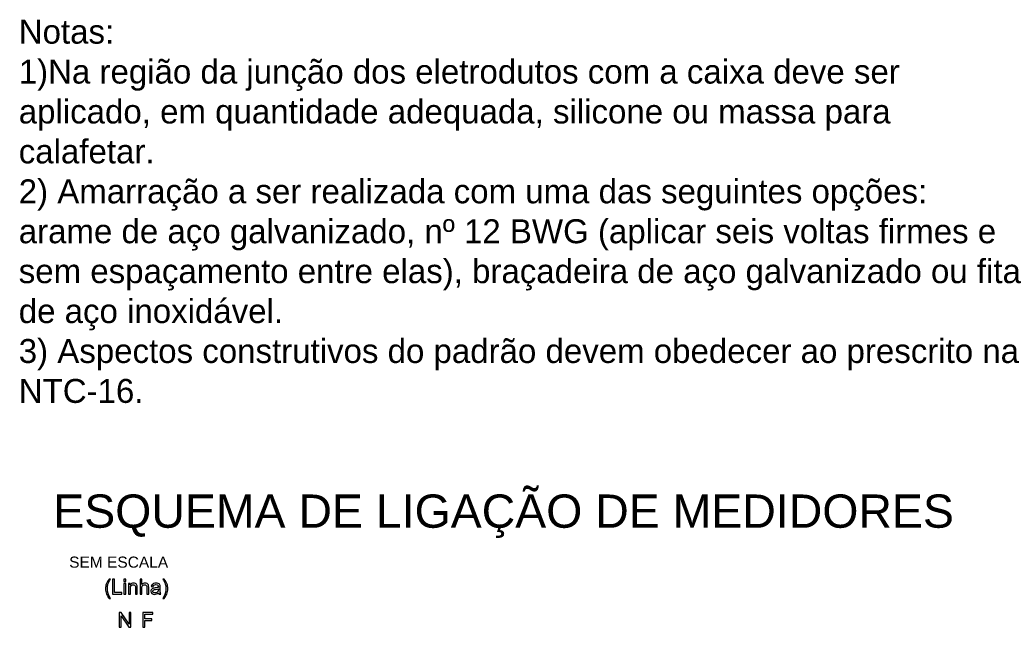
# Model space of a CAD drawing. Extents: x -98 to 248, y -55 to 13.
# Tile 112 of 117: x 171.71 to 173.78, y -6.04 to -4.77. Entities that reach past the tile are written whole.
import ezdxf
from ezdxf.enums import TextEntityAlignment as Align

# ---------------------------------------------------------------- set-up
doc = ezdxf.new("R2010")
doc.units = 0
doc.header["$LTSCALE"] = 0.01
doc.layers.add('Camada 1', color=7, linetype='Continuous')
doc.layers.add('Textos grandes', color=4, linetype='Continuous', lineweight=40)
doc.styles.add('Arial', font='arial.ttf', dxfattribs={"height": 0.1})

msp = doc.modelspace()

# ---------------------------------------------------------------- linework, layer by layer
at = {"layer": 'Camada 1'}
for points, knots in [([(171.8974, -5.982), (171.8953, -5.9793), (171.8936, -5.9762), (171.8921, -5.9727), (171.8921, -5.9727), (171.8906, -5.9691), (171.8899, -5.9654), (171.8899, -5.9616), (171.8899, -5.9616), (171.8899, -5.9582), (171.8905, -5.955), (171.8915, -5.952), (171.8915, -5.952), (171.8928, -5.9484), (171.8948, -5.9448), (171.8974, -5.9413), (171.8974, -5.9413), (171.8974, -5.9413), (171.9002, -5.9413), (171.9002, -5.9413), (171.9002, -5.9413), (171.8985, -5.9442), (171.8973, -5.9463), (171.8968, -5.9476), (171.8968, -5.9476), (171.8959, -5.9495), (171.8952, -5.9516), (171.8947, -5.9537), (171.8947, -5.9537), (171.8941, -5.9563), (171.8938, -5.959), (171.8938, -5.9616), (171.8938, -5.9616), (171.8938, -5.9684), (171.8959, -5.9752), (171.9002, -5.982), (171.9002, -5.982), (171.9002, -5.982), (171.8974, -5.982), (171.8974, -5.982)], [0, 0, 0, 0, 0.090909, 0.090909, 0.090909, 0.090909, 0.181818, 0.181818, 0.181818, 0.181818, 0.272727, 0.272727, 0.272727, 0.272727, 0.363636, 0.363636, 0.363636, 0.363636, 0.454545, 0.454545, 0.454545, 0.454545, 0.545455, 0.545455, 0.545455, 0.545455, 0.636364, 0.636364, 0.636364, 0.636364, 0.727273, 0.727273, 0.727273, 0.727273, 0.818182, 0.818182, 0.818182, 0.818182, 1, 1, 1, 1]), ([(171.9049, -5.9729), (171.9049, -5.9729), (171.9049, -5.9418), (171.9049, -5.9418), (171.9049, -5.9418), (171.9049, -5.9418), (171.909, -5.9418), (171.909, -5.9418), (171.909, -5.9418), (171.909, -5.9418), (171.909, -5.9692), (171.909, -5.9692), (171.909, -5.9692), (171.909, -5.9692), (171.9243, -5.9692), (171.9243, -5.9692), (171.9243, -5.9692), (171.9243, -5.9692), (171.9243, -5.9729), (171.9243, -5.9729), (171.9243, -5.9729), (171.9243, -5.9729), (171.9049, -5.9729), (171.9049, -5.9729)], [0, 0, 0, 0, 0.142857, 0.142857, 0.142857, 0.142857, 0.285714, 0.285714, 0.285714, 0.285714, 0.428571, 0.428571, 0.428571, 0.428571, 0.571429, 0.571429, 0.571429, 0.571429, 0.714286, 0.714286, 0.714286, 0.714286, 1, 1, 1, 1]), ([(171.9287, -5.9461), (171.9287, -5.9461), (171.9287, -5.9418), (171.9287, -5.9418), (171.9287, -5.9418), (171.9287, -5.9418), (171.9326, -5.9418), (171.9326, -5.9418), (171.9326, -5.9418), (171.9326, -5.9418), (171.9326, -5.9461), (171.9326, -5.9461), (171.9326, -5.9461), (171.9326, -5.9461), (171.9287, -5.9461), (171.9287, -5.9461)], [0, 0, 0, 0, 0.2, 0.2, 0.2, 0.2, 0.4, 0.4, 0.4, 0.4, 0.6, 0.6, 0.6, 0.6, 1, 1, 1, 1]), ([(171.9287, -5.9729), (171.9287, -5.9729), (171.9287, -5.9503), (171.9287, -5.9503), (171.9287, -5.9503), (171.9287, -5.9503), (171.9326, -5.9503), (171.9326, -5.9503), (171.9326, -5.9503), (171.9326, -5.9503), (171.9326, -5.9729), (171.9326, -5.9729), (171.9326, -5.9729), (171.9326, -5.9729), (171.9287, -5.9729), (171.9287, -5.9729)], [0, 0, 0, 0, 0.2, 0.2, 0.2, 0.2, 0.4, 0.4, 0.4, 0.4, 0.6, 0.6, 0.6, 0.6, 1, 1, 1, 1]), ([(171.9384, -5.9729), (171.9384, -5.9729), (171.9384, -5.9503), (171.9384, -5.9503), (171.9384, -5.9503), (171.9384, -5.9503), (171.9418, -5.9503), (171.9418, -5.9503), (171.9418, -5.9503), (171.9418, -5.9503), (171.9418, -5.9535), (171.9418, -5.9535), (171.9418, -5.9535), (171.9435, -5.9511), (171.9458, -5.9499), (171.949, -5.9499), (171.949, -5.9499), (171.9503, -5.9499), (171.9516, -5.9501), (171.9527, -5.9506), (171.9527, -5.9506), (171.9538, -5.9511), (171.9547, -5.9517), (171.9552, -5.9525), (171.9552, -5.9525), (171.9558, -5.9533), (171.9562, -5.9542), (171.9564, -5.9553), (171.9564, -5.9553), (171.9566, -5.956), (171.9566, -5.9573), (171.9566, -5.959), (171.9566, -5.959), (171.9566, -5.959), (171.9566, -5.9729), (171.9566, -5.9729), (171.9566, -5.9729), (171.9566, -5.9729), (171.9528, -5.9729), (171.9528, -5.9729), (171.9528, -5.9729), (171.9528, -5.9729), (171.9528, -5.9592), (171.9528, -5.9592), (171.9528, -5.9592), (171.9528, -5.9576), (171.9527, -5.9565), (171.9524, -5.9557), (171.9524, -5.9557), (171.9521, -5.9549), (171.9516, -5.9543), (171.9508, -5.9539), (171.9508, -5.9539), (171.9501, -5.9534), (171.9492, -5.9532), (171.9482, -5.9532), (171.9482, -5.9532), (171.9465, -5.9532), (171.9451, -5.9537), (171.944, -5.9547), (171.944, -5.9547), (171.9428, -5.9557), (171.9422, -5.9577), (171.9422, -5.9606), (171.9422, -5.9606), (171.9422, -5.9606), (171.9422, -5.9729), (171.9422, -5.9729), (171.9422, -5.9729), (171.9422, -5.9729), (171.9384, -5.9729), (171.9384, -5.9729)], [0, 0, 0, 0, 0.052632, 0.052632, 0.052632, 0.052632, 0.105263, 0.105263, 0.105263, 0.105263, 0.157895, 0.157895, 0.157895, 0.157895, 0.210526, 0.210526, 0.210526, 0.210526, 0.263158, 0.263158, 0.263158, 0.263158, 0.315789, 0.315789, 0.315789, 0.315789, 0.368421, 0.368421, 0.368421, 0.368421, 0.421053, 0.421053, 0.421053, 0.421053, 0.473684, 0.473684, 0.473684, 0.473684, 0.526316, 0.526316, 0.526316, 0.526316, 0.578947, 0.578947, 0.578947, 0.578947, 0.631579, 0.631579, 0.631579, 0.631579, 0.684211, 0.684211, 0.684211, 0.684211, 0.736842, 0.736842, 0.736842, 0.736842, 0.789474, 0.789474, 0.789474, 0.789474, 0.842105, 0.842105, 0.842105, 0.842105, 0.894737, 0.894737, 0.894737, 0.894737, 1, 1, 1, 1]), ([(171.9625, -5.9729), (171.9625, -5.9729), (171.9625, -5.9418), (171.9625, -5.9418), (171.9625, -5.9418), (171.9625, -5.9418), (171.9663, -5.9418), (171.9663, -5.9418), (171.9663, -5.9418), (171.9663, -5.9418), (171.9663, -5.953), (171.9663, -5.953), (171.9663, -5.953), (171.9681, -5.9509), (171.9703, -5.9499), (171.973, -5.9499), (171.973, -5.9499), (171.9747, -5.9499), (171.9761, -5.9502), (171.9774, -5.9509), (171.9774, -5.9509), (171.9786, -5.9515), (171.9795, -5.9524), (171.98, -5.9536), (171.98, -5.9536), (171.9805, -5.9547), (171.9808, -5.9564), (171.9808, -5.9586), (171.9808, -5.9586), (171.9808, -5.9586), (171.9808, -5.9729), (171.9808, -5.9729), (171.9808, -5.9729), (171.9808, -5.9729), (171.977, -5.9729), (171.977, -5.9729), (171.977, -5.9729), (171.977, -5.9729), (171.977, -5.9586), (171.977, -5.9586), (171.977, -5.9586), (171.977, -5.9567), (171.9766, -5.9553), (171.9757, -5.9545), (171.9757, -5.9545), (171.9749, -5.9536), (171.9738, -5.9532), (171.9722, -5.9532), (171.9722, -5.9532), (171.9711, -5.9532), (171.9701, -5.9535), (171.9691, -5.954), (171.9691, -5.954), (171.9681, -5.9546), (171.9674, -5.9554), (171.967, -5.9564), (171.967, -5.9564), (171.9665, -5.9574), (171.9663, -5.9588), (171.9663, -5.9606), (171.9663, -5.9606), (171.9663, -5.9606), (171.9663, -5.9729), (171.9663, -5.9729), (171.9663, -5.9729), (171.9663, -5.9729), (171.9625, -5.9729), (171.9625, -5.9729)], [0, 0, 0, 0, 0.055556, 0.055556, 0.055556, 0.055556, 0.111111, 0.111111, 0.111111, 0.111111, 0.166667, 0.166667, 0.166667, 0.166667, 0.222222, 0.222222, 0.222222, 0.222222, 0.277778, 0.277778, 0.277778, 0.277778, 0.333333, 0.333333, 0.333333, 0.333333, 0.388889, 0.388889, 0.388889, 0.388889, 0.444444, 0.444444, 0.444444, 0.444444, 0.5, 0.5, 0.5, 0.5, 0.555556, 0.555556, 0.555556, 0.555556, 0.611111, 0.611111, 0.611111, 0.611111, 0.666667, 0.666667, 0.666667, 0.666667, 0.722222, 0.722222, 0.722222, 0.722222, 0.777778, 0.777778, 0.777778, 0.777778, 0.833333, 0.833333, 0.833333, 0.833333, 0.888889, 0.888889, 0.888889, 0.888889, 1, 1, 1, 1]), ([(172.0014, -5.9701), (171.9999, -5.9713), (171.9986, -5.9721), (171.9973, -5.9726), (171.9973, -5.9726), (171.996, -5.9731), (171.9946, -5.9734), (171.9931, -5.9734), (171.9931, -5.9734), (171.9906, -5.9734), (171.9887, -5.9728), (171.9873, -5.9715), (171.9873, -5.9715), (171.986, -5.9703), (171.9853, -5.9688), (171.9853, -5.9669), (171.9853, -5.9669), (171.9853, -5.9658), (171.9856, -5.9648), (171.9861, -5.9639), (171.9861, -5.9639), (171.9866, -5.963), (171.9873, -5.9623), (171.9881, -5.9617), (171.9881, -5.9617), (171.9889, -5.9612), (171.9898, -5.9608), (171.9908, -5.9605), (171.9908, -5.9605), (171.9916, -5.9603), (171.9927, -5.9601), (171.9942, -5.9599), (171.9942, -5.9599), (171.9973, -5.9595), (171.9996, -5.9591), (172.001, -5.9586), (172.001, -5.9586), (172.0011, -5.9581), (172.0011, -5.9577), (172.0011, -5.9576), (172.0011, -5.9576), (172.0011, -5.9561), (172.0007, -5.955), (172, -5.9543), (172, -5.9543), (171.999, -5.9535), (171.9975, -5.953), (171.9956, -5.953), (171.9956, -5.953), (171.9938, -5.953), (171.9925, -5.9534), (171.9916, -5.954), (171.9916, -5.954), (171.9908, -5.9546), (171.9901, -5.9557), (171.9897, -5.9573), (171.9897, -5.9573), (171.9897, -5.9573), (171.986, -5.9568), (171.986, -5.9568), (171.986, -5.9568), (171.9863, -5.9552), (171.9869, -5.9539), (171.9877, -5.9529), (171.9877, -5.9529), (171.9885, -5.952), (171.9896, -5.9512), (171.9911, -5.9507), (171.9911, -5.9507), (171.9925, -5.9501), (171.9942, -5.9499), (171.9962, -5.9499), (171.9962, -5.9499), (171.9981, -5.9499), (171.9997, -5.9501), (172.0009, -5.9506), (172.0009, -5.9506), (172.0021, -5.951), (172.003, -5.9516), (172.0035, -5.9523), (172.0035, -5.9523), (172.0041, -5.9529), (172.0045, -5.9538), (172.0047, -5.9549), (172.0047, -5.9549), (172.0049, -5.9555), (172.0049, -5.9567), (172.0049, -5.9584), (172.0049, -5.9584), (172.0049, -5.9584), (172.0049, -5.9634), (172.0049, -5.9634), (172.0049, -5.9634), (172.0049, -5.967), (172.005, -5.9692), (172.0052, -5.9702), (172.0052, -5.9702), (172.0053, -5.9711), (172.0056, -5.972), (172.0061, -5.9729), (172.0061, -5.9729), (172.0061, -5.9729), (172.0021, -5.9729), (172.0021, -5.9729), (172.0021, -5.9729), (172.0017, -5.9721), (172.0015, -5.9711), (172.0014, -5.9701)], [0, 0, 0, 0, 0.035714, 0.035714, 0.035714, 0.035714, 0.071429, 0.071429, 0.071429, 0.071429, 0.107143, 0.107143, 0.107143, 0.107143, 0.142857, 0.142857, 0.142857, 0.142857, 0.178571, 0.178571, 0.178571, 0.178571, 0.214286, 0.214286, 0.214286, 0.214286, 0.25, 0.25, 0.25, 0.25, 0.285714, 0.285714, 0.285714, 0.285714, 0.321429, 0.321429, 0.321429, 0.321429, 0.357143, 0.357143, 0.357143, 0.357143, 0.392857, 0.392857, 0.392857, 0.392857, 0.428571, 0.428571, 0.428571, 0.428571, 0.464286, 0.464286, 0.464286, 0.464286, 0.5, 0.5, 0.5, 0.5, 0.535714, 0.535714, 0.535714, 0.535714, 0.571429, 0.571429, 0.571429, 0.571429, 0.607143, 0.607143, 0.607143, 0.607143, 0.642857, 0.642857, 0.642857, 0.642857, 0.678571, 0.678571, 0.678571, 0.678571, 0.714286, 0.714286, 0.714286, 0.714286, 0.75, 0.75, 0.75, 0.75, 0.785714, 0.785714, 0.785714, 0.785714, 0.821429, 0.821429, 0.821429, 0.821429, 0.857143, 0.857143, 0.857143, 0.857143, 0.892857, 0.892857, 0.892857, 0.892857, 0.928571, 0.928571, 0.928571, 0.928571, 1, 1, 1, 1]), ([(172.0133, -5.982), (172.0133, -5.982), (172.0106, -5.982), (172.0106, -5.982), (172.0106, -5.982), (172.0148, -5.9752), (172.0169, -5.9684), (172.0169, -5.9616), (172.0169, -5.9616), (172.0169, -5.959), (172.0166, -5.9563), (172.016, -5.9537), (172.016, -5.9537), (172.0155, -5.9516), (172.0148, -5.9496), (172.014, -5.9476), (172.014, -5.9476), (172.0134, -5.9464), (172.0123, -5.9442), (172.0106, -5.9413), (172.0106, -5.9413), (172.0106, -5.9413), (172.0133, -5.9413), (172.0133, -5.9413), (172.0133, -5.9413), (172.016, -5.9448), (172.0179, -5.9484), (172.0192, -5.952), (172.0192, -5.952), (172.0203, -5.955), (172.0208, -5.9582), (172.0208, -5.9616), (172.0208, -5.9616), (172.0208, -5.9654), (172.0201, -5.9691), (172.0186, -5.9727), (172.0186, -5.9727), (172.0172, -5.9762), (172.0154, -5.9793), (172.0133, -5.982)], [0, 0, 0, 0, 0.090909, 0.090909, 0.090909, 0.090909, 0.181818, 0.181818, 0.181818, 0.181818, 0.272727, 0.272727, 0.272727, 0.272727, 0.363636, 0.363636, 0.363636, 0.363636, 0.454545, 0.454545, 0.454545, 0.454545, 0.545455, 0.545455, 0.545455, 0.545455, 0.636364, 0.636364, 0.636364, 0.636364, 0.727273, 0.727273, 0.727273, 0.727273, 0.818182, 0.818182, 0.818182, 0.818182, 1, 1, 1, 1]), ([(172.0011, -5.9616), (171.9997, -5.9622), (171.9976, -5.9626), (171.9948, -5.963), (171.9948, -5.963), (171.9932, -5.9632), (171.9921, -5.9635), (171.9915, -5.9638), (171.9915, -5.9638), (171.9908, -5.9641), (171.9903, -5.9645), (171.99, -5.965), (171.99, -5.965), (171.9896, -5.9656), (171.9894, -5.9662), (171.9894, -5.9668), (171.9894, -5.9668), (171.9894, -5.9678), (171.9898, -5.9687), (171.9906, -5.9693), (171.9906, -5.9693), (171.9914, -5.97), (171.9925, -5.9704), (171.994, -5.9704), (171.994, -5.9704), (171.9954, -5.9704), (171.9967, -5.97), (171.9979, -5.9694), (171.9979, -5.9694), (171.999, -5.9688), (171.9999, -5.9679), (172.0004, -5.9668), (172.0004, -5.9668), (172.0008, -5.9659), (172.001, -5.9647), (172.001, -5.963), (172.001, -5.963), (172.001, -5.963), (172.0011, -5.9616), (172.0011, -5.9616)], [0, 0, 0, 0, 0.090909, 0.090909, 0.090909, 0.090909, 0.181818, 0.181818, 0.181818, 0.181818, 0.272727, 0.272727, 0.272727, 0.272727, 0.363636, 0.363636, 0.363636, 0.363636, 0.454545, 0.454545, 0.454545, 0.454545, 0.545455, 0.545455, 0.545455, 0.545455, 0.636364, 0.636364, 0.636364, 0.636364, 0.727273, 0.727273, 0.727273, 0.727273, 0.818182, 0.818182, 0.818182, 0.818182, 1, 1, 1, 1]), ([(171.9188, -6.0426), (171.9188, -6.0426), (171.9188, -6.0115), (171.9188, -6.0115), (171.9188, -6.0115), (171.9188, -6.0115), (171.9231, -6.0115), (171.9231, -6.0115), (171.9231, -6.0115), (171.9231, -6.0115), (171.9394, -6.0359), (171.9394, -6.0359), (171.9394, -6.0359), (171.9394, -6.0359), (171.9394, -6.0115), (171.9394, -6.0115), (171.9394, -6.0115), (171.9394, -6.0115), (171.9433, -6.0115), (171.9433, -6.0115), (171.9433, -6.0115), (171.9433, -6.0115), (171.9433, -6.0426), (171.9433, -6.0426), (171.9433, -6.0426), (171.9433, -6.0426), (171.9391, -6.0426), (171.9391, -6.0426), (171.9391, -6.0426), (171.9391, -6.0426), (171.9228, -6.0182), (171.9228, -6.0182), (171.9228, -6.0182), (171.9228, -6.0182), (171.9228, -6.0426), (171.9228, -6.0426), (171.9228, -6.0426), (171.9228, -6.0426), (171.9188, -6.0426), (171.9188, -6.0426)], [0, 0, 0, 0, 0.090909, 0.090909, 0.090909, 0.090909, 0.181818, 0.181818, 0.181818, 0.181818, 0.272727, 0.272727, 0.272727, 0.272727, 0.363636, 0.363636, 0.363636, 0.363636, 0.454545, 0.454545, 0.454545, 0.454545, 0.545455, 0.545455, 0.545455, 0.545455, 0.636364, 0.636364, 0.636364, 0.636364, 0.727273, 0.727273, 0.727273, 0.727273, 0.818182, 0.818182, 0.818182, 0.818182, 1, 1, 1, 1]), ([(171.9684, -6.0426), (171.9684, -6.0426), (171.9684, -6.0115), (171.9684, -6.0115), (171.9684, -6.0115), (171.9684, -6.0115), (171.9894, -6.0115), (171.9894, -6.0115), (171.9894, -6.0115), (171.9894, -6.0115), (171.9894, -6.0152), (171.9894, -6.0152), (171.9894, -6.0152), (171.9894, -6.0152), (171.9726, -6.0152), (171.9726, -6.0152), (171.9726, -6.0152), (171.9726, -6.0152), (171.9726, -6.0248), (171.9726, -6.0248), (171.9726, -6.0248), (171.9726, -6.0248), (171.9871, -6.0248), (171.9871, -6.0248), (171.9871, -6.0248), (171.9871, -6.0248), (171.9871, -6.0285), (171.9871, -6.0285), (171.9871, -6.0285), (171.9871, -6.0285), (171.9726, -6.0285), (171.9726, -6.0285), (171.9726, -6.0285), (171.9726, -6.0285), (171.9726, -6.0426), (171.9726, -6.0426), (171.9726, -6.0426), (171.9726, -6.0426), (171.9684, -6.0426), (171.9684, -6.0426)], [0, 0, 0, 0, 0.090909, 0.090909, 0.090909, 0.090909, 0.181818, 0.181818, 0.181818, 0.181818, 0.272727, 0.272727, 0.272727, 0.272727, 0.363636, 0.363636, 0.363636, 0.363636, 0.454545, 0.454545, 0.454545, 0.454545, 0.545455, 0.545455, 0.545455, 0.545455, 0.636364, 0.636364, 0.636364, 0.636364, 0.727273, 0.727273, 0.727273, 0.727273, 0.818182, 0.818182, 0.818182, 0.818182, 1, 1, 1, 1])]:
    msp.add_open_spline(points, degree=3, knots=knots, dxfattribs=at)

# ---------------------------------------------------------------- texts
at = {"style": 'Arial'}
for s, height, p in [('ESQUEMA DE LIGAÇÃO DE MEDIDORES', 0.069844, (172.7262, -5.7997)), ('SEM ESCALA', 0.0233, (171.9176, -5.9057))]:
    msp.add_text(s, height=height, dxfattribs=at).set_placement(p, align=Align.MIDDLE)
at = {"layer": 'Textos grandes', "color": 0, "insert": (171.7077, -4.7665), "char_height": 0.0502878, "attachment_point": 1, "style": 'Arial'}
msp.add_mtext_dynamic_manual_height_columns('Notas:\\P1)Na região da junção dos eletrodutos com a caixa deve ser aplicado, em quantidade adequada, silicone ou massa para calafetar.\\P2) Amarração a ser realizada com uma das seguintes opções: arame de aço galvanizado, nº 12 BWG (aplicar seis voltas firmes e sem espaçamento entre elas), braçadeira de aço galvanizado ou fita de aço inoxidável.\\P3) Aspectos construtivos do padrão devem obedecer ao prescrito na NTC-16.', width=2.136673, gutter_width=0.0227, heights=[0], dxfattribs=at)

doc.saveas('drawing.dxf')
